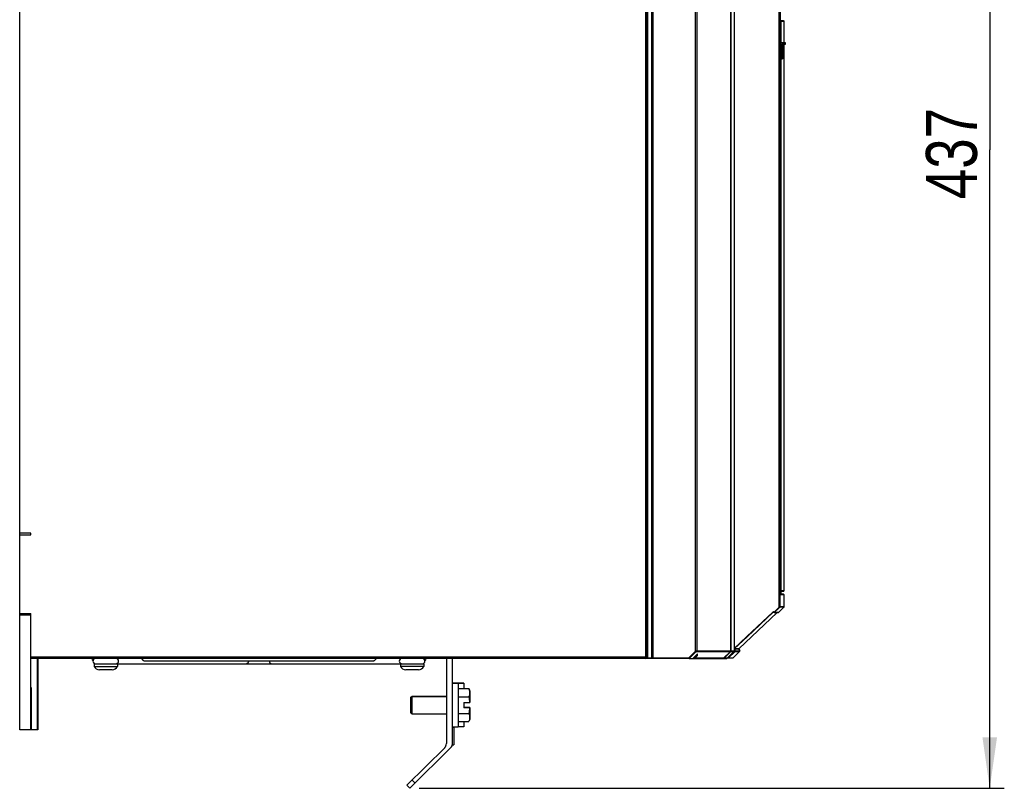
# Model space of a CAD drawing. Extents: x 0 to 420, y 0 to 297.
# Tile 27 of 45: x 140 to 208, y 119 to 172. Entities that reach past the tile are written whole.
import ezdxf

# ---------------------------------------------------------------- set-up
doc = ezdxf.new("R2010")
doc.units = 0
doc.header["$LTSCALE"] = 23.1
doc.layers.get('0').update_dxf_attribs({"linetype": 'CONTINUOUS'})
doc.styles.get("Standard").update_dxf_attribs({"font": 'txt', "width": 0.8})
doc.dimstyles.get("Standard").update_dxf_attribs({"dimtxt": 2.5, "dimasz": 2.5, "dimexe": 1.25, "dimexo": 0.625, "dimtad": 1, "dimcen": 2.5, "dimazin": 3, "dimtfac": 1, "dimtmove": 0, "dimatfit": 3})

# ---------------------------------------------------------------- blocks, each defined once
blk = doc.blocks.new('_FILLED')
at = {"color": 0, "linetype": 'BYBLOCK'}
blk.add_solid([(0, 0), (-1, 0.143), (-1, -0.143)], dxfattribs=at)
blk = doc.blocks.new('*D14')
at = {"color": 2, "linetype": 'CONTINUOUS'}
for p, q in [((180.818, 206.449), (190.975, 206.449)), ((193.882, 206.449), (207.934, 206.449)), ((206.934, 206.449), (206.934, 162.7)), ((206.934, 118.952), (206.934, 162.7)), ((167.831, 118.952), (207.934, 118.952))]:
    blk.add_line(p, q, dxfattribs=at)
at = {"color": 2, "linetype": 'CONTINUOUS', "xscale": 3.5, "yscale": 3.5, "zscale": 3.5}
for p, rotation in [((206.934, 206.449), 90), ((206.934, 118.952), 270)]:
    blk.add_blockref('_FILLED', p, dxfattribs=dict(at, rotation=rotation))
at = {"color": 5, "linetype": 'CONTINUOUS', "width": 0.8}
blk.add_text('437', height=3.5, rotation=90, dxfattribs=at).set_placement((206.059, 159.331))

msp = doc.modelspace()

# ---------------------------------------------------------------- linework, layer by layer
at = {"color": 9, "linetype": 'CONTINUOUS'}
for p, q in [((183.369, 127.852), (183.369, 197.852)), ((183.469, 197.802), (183.469, 127.902)), ((183.769, 127.902), (183.769, 197.802)), ((183.869, 127.852), (183.869, 197.852)), ((186.751, 197.8), (186.751, 128.333)), ((192.511, 131.359), (192.511, 197.812)), ((192.559, 131.38), (192.559, 197.812)), ((186.848, 197.752), (186.848, 128.372)), ((189.201, 128.372), (189.201, 197.752)), ((192.838, 171.502), (192.612, 171.502)), ((192.612, 171.502), (192.612, 132.502)), ((192.731, 169.752), (192.629, 169.752)), ((192.711, 169.752), (192.711, 168.967)), ((192.731, 169.752), (192.731, 168.976)), ((192.736, 169.652), (192.736, 169.659)), ((192.736, 169.652), (192.736, 169.652)), ((192.739, 169.961), (192.737, 169.937)), ((192.737, 169.723), (192.737, 169.728)), ((192.738, 169.762), (192.738, 169.765)), ((192.739, 169.798), (192.739, 169.8)), ((192.752, 169.943), (192.753, 169.951)), ((192.939, 170.032), (192.755, 170.032)), ((192.763, 169.972), (192.939, 169.972)), ((192.731, 168.976), (192.629, 168.976)), ((192.711, 168.967), (192.711, 168.959)), ((192.717, 168.952), (192.712, 168.952)), ((192.721, 168.952), (192.716, 168.952)), ((192.726, 168.954), (192.721, 168.952)), ((192.731, 168.972), (192.736, 168.972)), ((192.736, 168.972), (192.735, 168.966)), ((192.736, 168.976), (192.736, 168.976)), ((192.612, 132.502), (192.839, 132.502)), ((192.584, 132.202), (192.584, 132.206)), ((192.839, 132.202), (192.584, 132.202)), ((192.089, 131.012), (192.088, 131.013)), ((192.091, 131.013), (192.089, 131.012)), ((192.089, 131.012), (192.1, 131.012)), ((192.092, 131.014), (192.091, 131.013)), ((192.112, 131.037), (192.149, 131.02)), ((192.15, 130.992), (192.147, 130.993)), ((192.147, 130.993), (192.147, 130.993)), ((192.511, 131.359), (192.149, 131.02)), ((192.149, 131.02), (192.152, 131.014)), ((192.149, 131.013), (192.149, 131.02)), ((192.149, 131.008), (192.149, 131.013)), ((192.152, 131.014), (192.154, 131.009)), ((192.153, 130.992), (192.152, 130.992)), ((192.154, 131.009), (192.155, 131.005)), ((192.527, 131.341), (192.158, 130.995)), ((192.443, 130.995), (192.158, 130.995)), ((192.158, 130.995), (192.158, 130.995)), ((192.158, 130.995), (192.158, 130.995)), ((192.831, 131.362), (192.551, 131.362)), ((192.839, 131.38), (192.559, 131.38)), ((186.308, 127.902), (186.751, 128.333)), ((186.328, 127.852), (186.785, 128.298)), ((186.751, 128.333), (186.785, 128.298)), ((186.834, 128.337), (189.174, 128.337)), ((186.848, 128.372), (189.417, 128.372)), ((188.722, 127.866), (189.164, 128.327)), ((188.735, 127.866), (189.186, 128.337)), ((189.463, 128.352), (189.007, 127.917)), ((189.479, 128.334), (189.023, 127.899)), ((189.174, 128.337), (189.173, 128.336)), ((189.173, 128.336), (189.174, 128.337)), ((189.186, 128.337), (189.402, 128.337)), ((189.408, 128.345), (189.402, 128.337)), ((189.413, 128.353), (189.408, 128.345)), ((189.416, 128.363), (189.413, 128.353)), ((189.416, 128.477), (189.483, 128.364)), ((189.417, 128.372), (189.416, 128.363)), ((189.727, 128.477), (189.417, 128.477)), ((189.417, 128.429), (189.463, 128.352)), ((189.731, 128.508), (189.421, 128.508)), ((189.479, 128.334), (189.789, 128.334)), ((189.483, 128.364), (189.793, 128.364)), ((141.192, 127.952), (183.419, 127.952)), ((183.419, 127.902), (186.308, 127.902)), ((188.722, 127.866), (186.708, 127.866)), ((188.652, 127.852), (188.661, 127.853)), ((188.664, 127.853), (188.671, 127.855)), ((188.687, 127.866), (188.687, 127.866)), ((188.93, 127.866), (188.735, 127.866)), ((188.905, 127.853), (188.895, 127.852)), ((188.914, 127.855), (188.905, 127.853)), ((188.923, 127.86), (188.914, 127.855)), ((188.93, 127.866), (188.923, 127.86)), ((188.981, 127.917), (189.007, 127.917)), ((189.022, 127.9), (189.023, 127.899)), ((189.023, 127.899), (189.337, 127.899)), ((170.488, 126.152), (170.088, 126.152)), ((170.31, 126.164), (170.31, 126.16)), ((141.248, 125.152), (141.224, 125.152)), ((167.331, 119.516), (167.541, 119.305))]:
    msp.add_line(p, q, dxfattribs=at)
at = {"color": 7, "linetype": 'CONTINUOUS'}
for p, q in [((183.419, 127.902), (183.419, 197.802)), ((183.819, 197.802), (183.819, 127.902)), ((189.189, 128.372), (189.189, 197.752)), ((189.417, 197.752), (189.417, 128.372)), ((140.437, 136.434), (140.437, 184.952)), ((192.584, 132.206), (192.584, 175.169)), ((192.789, 171.552), (192.584, 171.552)), ((192.839, 170.052), (192.838, 171.502)), ((192.629, 168.976), (192.629, 169.752)), ((192.919, 170.052), (192.654, 170.052)), ((192.737, 169.743), (192.738, 169.762)), ((192.754, 169.952), (192.919, 169.952)), ((192.839, 132.502), (192.839, 169.952)), ((192.939, 169.972), (192.939, 170.032)), ((192.631, 168.952), (192.716, 168.952)), ((192.716, 168.952), (192.718, 168.952)), ((192.832, 164.452), (192.835, 165.452)), ((192.839, 165.452), (192.835, 165.452)), ((192.839, 164.452), (192.832, 164.452)), ((141.192, 136.434), (140.437, 136.434)), ((140.439, 122.952), (140.439, 136.434)), ((141.192, 136.334), (141.192, 136.434)), ((140.439, 136.334), (141.192, 136.334)), ((192.584, 132.452), (192.789, 132.452)), ((192.639, 132.252), (192.639, 132.452)), ((192.789, 132.252), (192.584, 132.252)), ((192.584, 132.206), (192.584, 132.202)), ((192.839, 131.38), (192.839, 132.202)), ((189.731, 128.508), (192.353, 130.992)), ((192.096, 131.015), (192.098, 131.015)), ((192.098, 131.015), (192.1, 131.014)), ((192.1, 131.014), (192.147, 130.993)), ((192.151, 130.992), (192.153, 130.992)), ((192.152, 130.992), (192.436, 130.992)), ((192.443, 130.995), (192.831, 131.362)), ((140.439, 130.942), (141.192, 130.942)), ((140.439, 130.842), (141.192, 130.842)), ((141.192, 127.952), (141.192, 130.942)), ((188.687, 127.866), (189.173, 128.336)), ((188.93, 127.866), (189.402, 128.337)), ((189.789, 128.334), (189.337, 127.899)), ((189.727, 128.477), (189.793, 128.364)), ((141.192, 127.917), (141.192, 127.952)), ((141.193, 127.887), (141.192, 127.917)), ((186.328, 127.852), (141.194, 127.852)), ((141.197, 122.952), (141.197, 127.852)), ((141.629, 127.852), (141.629, 122.952)), ((141.677, 127.852), (141.677, 122.952)), ((164.686, 127.672), (148.991, 127.672)), ((169.688, 127.852), (169.688, 122.018)), ((170.088, 127.852), (170.088, 121.934)), ((186.308, 127.902), (186.328, 127.852)), ((186.329, 127.852), (188.895, 127.852)), ((186.585, 127.852), (186.905, 128.164)), ((186.708, 127.866), (186.905, 128.059)), ((186.905, 128.059), (186.905, 128.164)), ((188.956, 127.892), (189.32, 127.892)), ((145.539, 127.492), (168.139, 127.492)), ((145.539, 127.492), (145.539, 127.292)), ((145.539, 127.292), (147.139, 127.292)), ((146.779, 127.072), (145.899, 127.072)), ((147.139, 127.492), (147.139, 127.292)), ((166.539, 127.492), (166.539, 127.292)), ((168.139, 127.292), (166.539, 127.292)), ((167.779, 127.072), (166.899, 127.072)), ((168.139, 127.492), (168.139, 127.292)), ((141.227, 125.595), (141.225, 125.482)), ((141.245, 125.595), (141.243, 125.689)), ((141.246, 125.482), (141.245, 125.595)), ((170.088, 126.172), (170.488, 126.172)), ((170.115, 126.159), (170.162, 126.159)), ((170.488, 126.164), (170.193, 126.165)), ((170.488, 126.172), (170.488, 126.166)), ((170.488, 126.166), (170.682, 126.165)), ((170.623, 126.159), (170.488, 126.158)), ((170.488, 126.158), (170.488, 123.152)), ((170.488, 125.781), (171.228, 125.781)), ((170.52, 126.161), (170.567, 126.161)), ((170.781, 126.16), (170.623, 126.159)), ((170.849, 126.161), (170.781, 126.16)), ((170.888, 126.162), (170.888, 125.781)), ((170.888, 125.802), (171.228, 125.802)), ((171.288, 125.616), (171.228, 125.781)), ((171.288, 125.637), (171.235, 125.783)), ((171.288, 125.637), (171.288, 124.832)), ((141.225, 125.482), (141.224, 125.288)), ((141.224, 125.288), (141.224, 122.952)), ((141.247, 125.288), (141.246, 125.482)), ((141.248, 122.952), (141.247, 125.288)), ((167.258, 125.192), (167.338, 125.272)), ((167.258, 125.172), (167.338, 125.252)), ((167.258, 124.132), (167.258, 125.192)), ((167.338, 125.272), (169.688, 125.272)), ((167.338, 124.052), (167.338, 125.272)), ((167.338, 125.252), (169.688, 125.252)), ((170.488, 125.216), (171.228, 125.216)), ((170.888, 124.832), (171.288, 124.832)), ((170.888, 124.832), (170.888, 124.472)), ((171.288, 124.492), (170.888, 124.492)), ((171.288, 124.472), (170.888, 124.472)), ((171.277, 124.492), (171.275, 124.472)), ((171.288, 124.492), (171.288, 123.687)), ((167.258, 124.132), (167.338, 124.052)), ((167.338, 124.052), (169.688, 124.052)), ((170.488, 124.087), (171.228, 124.087)), ((170.488, 123.522), (171.228, 123.522)), ((170.888, 123.522), (170.888, 123.162)), ((171.288, 123.687), (171.228, 123.522)), ((141.677, 122.952), (140.439, 122.952)), ((170.488, 123.152), (170.088, 123.152)), ((170.088, 123.142), (170.188, 123.142)), ((170.188, 123.142), (170.188, 121.942)), ((170.623, 123.159), (170.488, 123.158)), ((170.781, 123.16), (170.623, 123.159)), ((170.849, 123.161), (170.781, 123.16)), ((166.976, 119.164), (169.57, 121.734)), ((167.188, 118.952), (170.029, 121.793)), ((170.088, 121.942), (170.188, 121.942)), ((166.976, 119.164), (167.188, 118.952))]:
    msp.add_line(p, q, dxfattribs=at)
for points in [[(192.584, 171.544), (192.587, 171.543), (192.593, 171.538), (192.598, 171.532), (192.603, 171.526), (192.606, 171.52), (192.609, 171.514), (192.611, 171.508), (192.612, 171.502)], [(192.789, 171.552), (192.797, 171.551), (192.806, 171.549), (192.813, 171.545), (192.82, 171.54), (192.826, 171.535)], [(192.838, 171.502), (192.838, 171.511), (192.835, 171.519), (192.831, 171.528), (192.826, 171.535)], [(192.629, 169.752), (192.629, 169.788), (192.63, 169.823), (192.631, 169.858), (192.632, 169.891), (192.634, 169.922), (192.636, 169.95), (192.638, 169.976), (192.64, 169.998), (192.643, 170.017), (192.646, 170.032), (192.648, 170.043), (192.651, 170.049), (192.654, 170.052)], [(192.736, 168.976), (192.736, 169.659), (192.736, 169.681), (192.737, 169.702), (192.737, 169.723), (192.737, 169.743)], [(192.738, 169.762), (192.739, 169.781), (192.739, 169.798), (192.74, 169.815), (192.741, 169.83), (192.742, 169.845), (192.743, 169.859), (192.744, 169.872), (192.745, 169.884), (192.746, 169.895), (192.747, 169.905), (192.748, 169.915), (192.749, 169.923), (192.75, 169.931), (192.751, 169.937), (192.752, 169.943), (192.753, 169.948), (192.754, 169.952), (192.755, 169.955), (192.756, 169.957), (192.756, 169.958), (192.756, 169.959)], [(192.631, 168.952), (192.631, 168.952), (192.63, 168.954), (192.63, 168.957), (192.63, 168.961), (192.629, 168.965), (192.629, 168.97), (192.629, 168.976)], [(192.718, 168.952), (192.721, 168.952), (192.724, 168.953)], [(192.724, 168.953), (192.726, 168.954), (192.728, 168.956), (192.73, 168.957), (192.732, 168.959), (192.733, 168.961), (192.734, 168.963), (192.735, 168.965), (192.736, 168.967), (192.736, 168.969), (192.736, 168.971), (192.736, 168.973), (192.736, 168.975), (192.736, 168.976)], [(192.584, 132.459), (192.587, 132.461), (192.593, 132.466), (192.598, 132.471), (192.603, 132.477), (192.606, 132.483), (192.609, 132.489), (192.611, 132.495), (192.612, 132.502)], [(192.147, 130.993), (192.15, 130.992), (192.151, 130.992)], [(189.173, 128.336), (189.18, 128.344), (189.185, 128.353), (189.188, 128.362), (189.189, 128.372)], [(189.402, 128.337), (189.405, 128.341), (189.411, 128.349), (189.415, 128.359), (189.417, 128.369), (189.417, 128.372)], [(141.194, 127.852), (141.194, 127.853), (141.193, 127.858), (141.193, 127.865), (141.193, 127.875), (141.193, 127.887)], [(148.848, 127.78), (148.833, 127.797), (148.818, 127.812), (148.803, 127.826), (148.786, 127.837), (148.77, 127.845), (148.753, 127.85), (148.735, 127.852)], [(148.991, 127.672), (148.972, 127.673), (148.954, 127.679), (148.937, 127.688), (148.92, 127.7), (148.905, 127.714), (148.89, 127.73), (148.876, 127.747), (148.848, 127.78)], [(164.8, 127.745), (164.786, 127.729), (164.771, 127.713), (164.756, 127.699), (164.74, 127.688), (164.722, 127.679), (164.705, 127.673), (164.686, 127.672)], [(164.942, 127.852), (164.924, 127.85), (164.906, 127.844), (164.889, 127.836), (164.873, 127.824), (164.857, 127.81), (164.842, 127.795), (164.828, 127.778), (164.8, 127.745)], [(186.328, 127.852), (186.328, 127.852), (186.329, 127.852), (186.329, 127.852)], [(186.672, 127.852), (186.68, 127.852), (186.688, 127.854), (186.695, 127.857), (186.702, 127.861), (186.708, 127.866)], [(188.687, 127.866), (188.679, 127.86), (188.67, 127.855), (188.661, 127.852), (188.652, 127.852)], [(188.895, 127.852), (188.9, 127.852), (188.91, 127.854), (188.919, 127.858), (188.928, 127.864), (188.93, 127.866)], [(141.236, 125.832), (141.235, 125.831), (141.234, 125.824), (141.233, 125.81), (141.232, 125.789), (141.231, 125.762), (141.23, 125.729), (141.229, 125.689), (141.227, 125.595)], [(141.243, 125.689), (141.242, 125.729), (141.241, 125.762), (141.24, 125.789), (141.239, 125.81), (141.238, 125.824), (141.236, 125.831), (141.236, 125.832)], [(170.088, 126.158), (170.091, 126.158), (170.1, 126.158), (170.115, 126.159)], [(170.193, 126.165), (170.136, 126.165), (170.115, 126.165), (170.1, 126.166), (170.091, 126.166), (170.089, 126.166)], [(170.162, 126.159), (170.361, 126.16), (170.52, 126.161)], [(170.588, 126.162), (170.587, 126.162), (170.58, 126.162), (170.567, 126.163), (170.547, 126.163), (170.488, 126.164)], [(170.567, 126.161), (170.58, 126.161), (170.587, 126.162), (170.588, 126.162)], [(170.682, 126.165), (170.819, 126.164), (170.849, 126.163), (170.87, 126.163), (170.884, 126.162), (170.888, 126.162)], [(170.888, 126.162), (170.884, 126.162), (170.87, 126.161), (170.849, 126.161)], [(171.228, 125.802), (171.249, 125.737), (171.263, 125.686)], [(171.228, 125.781), (171.249, 125.717), (171.265, 125.654)], [(171.265, 125.654), (171.277, 125.592), (171.282, 125.53), (171.282, 125.467), (171.277, 125.405), (171.265, 125.343), (171.249, 125.281), (171.228, 125.216)], [(171.228, 125.216), (171.245, 125.118), (171.258, 125.021), (171.269, 124.926), (171.277, 124.832)], [(171.277, 124.472), (171.269, 124.377), (171.258, 124.282), (171.245, 124.185), (171.228, 124.087)], [(171.228, 124.087), (171.249, 124.023), (171.265, 123.96), (171.277, 123.898), (171.282, 123.836), (171.282, 123.773), (171.277, 123.711), (171.265, 123.649), (171.249, 123.587), (171.228, 123.522)], [(170.888, 123.162), (170.884, 123.162), (170.87, 123.161), (170.849, 123.161)]]:
    msp.add_lwpolyline(points, dxfattribs=at)
at = {"color": 9, "linetype": 'CONTINUOUS'}
for points in [[(192.735, 170.052), (192.732, 170.049), (192.729, 170.043), (192.726, 170.032), (192.724, 170.017), (192.721, 169.998), (192.719, 169.976), (192.717, 169.95), (192.715, 169.922), (192.714, 169.891), (192.713, 169.858), (192.712, 169.823), (192.711, 169.787), (192.711, 169.752)], [(192.737, 169.937), (192.735, 169.91), (192.734, 169.881), (192.733, 169.851), (192.732, 169.818), (192.731, 169.785), (192.731, 169.752)], [(192.755, 170.032), (192.754, 170.037), (192.752, 170.042), (192.749, 170.046), (192.745, 170.049), (192.74, 170.051), (192.735, 170.052)], [(192.736, 169.681), (192.736, 169.69), (192.737, 169.702)], [(192.755, 170.032), (192.752, 170.03), (192.749, 170.023), (192.746, 170.013), (192.744, 169.999), (192.741, 169.982), (192.739, 169.961)], [(192.741, 169.83), (192.741, 169.833), (192.742, 169.845)], [(192.743, 169.859), (192.743, 169.863), (192.744, 169.872)], [(192.745, 169.884), (192.745, 169.891), (192.746, 169.895)], [(192.747, 169.905), (192.748, 169.915), (192.751, 169.935), (192.751, 169.937)], [(192.753, 169.951), (192.756, 169.962), (192.76, 169.969), (192.763, 169.972)], [(192.763, 169.972), (192.762, 169.966), (192.76, 169.962), (192.757, 169.957), (192.756, 169.957)], [(192.711, 168.959), (192.711, 168.955), (192.711, 168.953), (192.712, 168.952)], [(192.731, 168.972), (192.731, 168.966), (192.729, 168.962), (192.726, 168.957), (192.722, 168.954), (192.717, 168.952)], [(192.735, 168.966), (192.733, 168.962), (192.73, 168.957), (192.726, 168.954)], [(192.731, 168.976), (192.731, 168.975), (192.731, 168.974), (192.731, 168.974), (192.731, 168.973), (192.731, 168.972), (192.731, 168.972), (192.731, 168.972)], [(192.736, 168.972), (192.736, 168.972), (192.736, 168.972), (192.736, 168.972), (192.736, 168.973), (192.736, 168.973), (192.736, 168.974), (192.736, 168.976)], [(189.417, 128.537), (190.28, 129.347), (192.073, 131.03)], [(189.421, 128.508), (190.296, 129.329), (192.089, 131.012)], [(192.112, 131.037), (192.105, 131.039), (192.098, 131.04), (192.091, 131.039), (192.084, 131.038), (192.078, 131.035), (192.073, 131.03)], [(192.088, 131.013), (192.087, 131.015), (192.084, 131.018), (192.081, 131.022), (192.077, 131.026), (192.073, 131.03)], [(192.096, 131.015), (192.094, 131.015), (192.092, 131.014)], [(192.112, 131.037), (192.109, 131.032), (192.107, 131.027), (192.105, 131.022), (192.103, 131.019), (192.102, 131.016), (192.101, 131.014), (192.1, 131.014)], [(192.147, 130.993), (192.147, 130.993), (192.148, 130.994), (192.148, 130.994), (192.148, 130.995), (192.148, 130.995), (192.148, 130.996), (192.148, 130.997), (192.148, 130.998), (192.148, 131), (192.148, 131.001)], [(192.148, 131.001), (192.148, 131.002), (192.149, 131.004), (192.149, 131.008)], [(192.158, 130.995), (192.156, 130.993), (192.153, 130.992), (192.15, 130.992)], [(192.158, 130.995), (192.156, 130.993), (192.153, 130.992)], [(192.155, 131.005), (192.156, 131.002), (192.156, 131.001), (192.157, 131)], [(192.157, 131), (192.157, 130.999), (192.157, 130.998), (192.158, 130.997), (192.158, 130.996), (192.158, 130.996), (192.158, 130.995), (192.158, 130.995), (192.158, 130.995)], [(192.559, 131.38), (192.558, 131.38), (192.558, 131.38), (192.557, 131.379), (192.556, 131.379), (192.554, 131.378), (192.552, 131.377), (192.549, 131.376), (192.545, 131.375), (192.54, 131.373), (192.534, 131.37), (192.528, 131.367), (192.52, 131.363), (192.511, 131.359)], [(192.527, 131.341), (192.526, 131.342), (192.525, 131.344), (192.522, 131.347), (192.519, 131.351), (192.515, 131.355), (192.511, 131.359)], [(192.551, 131.362), (192.551, 131.362), (192.551, 131.361), (192.55, 131.361), (192.549, 131.361), (192.549, 131.36), (192.547, 131.359), (192.546, 131.358), (192.544, 131.356), (192.542, 131.354), (192.539, 131.352), (192.535, 131.349), (192.532, 131.345), (192.527, 131.341)], [(192.551, 131.362), (192.555, 131.367), (192.558, 131.373), (192.559, 131.38)], [(186.751, 128.333), (186.767, 128.341), (186.782, 128.348), (186.796, 128.354), (186.809, 128.36), (186.821, 128.364), (186.83, 128.368), (186.838, 128.37), (186.844, 128.372), (186.848, 128.372)], [(186.785, 128.298), (186.793, 128.306), (186.801, 128.313), (186.808, 128.319), (186.814, 128.324), (186.82, 128.329), (186.825, 128.332), (186.829, 128.335), (186.832, 128.336), (186.834, 128.337)], [(186.848, 128.372), (186.847, 128.363), (186.845, 128.353), (186.84, 128.345), (186.834, 128.337)], [(189.173, 128.337), (189.179, 128.336), (189.183, 128.336), (189.186, 128.337)], [(189.174, 128.337), (189.18, 128.345), (189.185, 128.353), (189.188, 128.363)], [(189.186, 128.337), (189.193, 128.345), (189.197, 128.353)], [(189.197, 128.353), (189.2, 128.363), (189.201, 128.372)], [(189.417, 128.513), (189.418, 128.511), (189.42, 128.509), (189.421, 128.508)], [(189.463, 128.352), (189.468, 128.355), (189.473, 128.358), (189.477, 128.36), (189.48, 128.362), (189.482, 128.364), (189.483, 128.364)], [(189.479, 128.334), (189.478, 128.335), (189.477, 128.337), (189.474, 128.339), (189.471, 128.343), (189.467, 128.347), (189.463, 128.352)], [(189.483, 128.364), (189.486, 128.359), (189.487, 128.354), (189.487, 128.348), (189.485, 128.343), (189.483, 128.338), (189.479, 128.334)], [(147.091, 127.847), (147.11, 127.839), (147.121, 127.831)], [(156.117, 127.672), (156.116, 127.645), (156.112, 127.619), (156.105, 127.594), (156.095, 127.57), (156.083, 127.549), (156.069, 127.531), (156.054, 127.516), (156.036, 127.504), (156.018, 127.496), (155.999, 127.492), (155.99, 127.492)], [(157.56, 127.672), (157.561, 127.645), (157.565, 127.619), (157.572, 127.594), (157.582, 127.57), (157.594, 127.549), (157.608, 127.531), (157.623, 127.516), (157.641, 127.504), (157.659, 127.496), (157.678, 127.492), (157.687, 127.492)], [(166.614, 127.852), (166.604, 127.851), (166.586, 127.847), (166.567, 127.839), (166.555, 127.83)], [(183.469, 127.902), (183.468, 127.896), (183.466, 127.89), (183.462, 127.884), (183.457, 127.878), (183.45, 127.872), (183.441, 127.867), (183.43, 127.862), (183.418, 127.858), (183.403, 127.855), (183.387, 127.852), (183.369, 127.852)], [(183.869, 127.852), (183.85, 127.852), (183.834, 127.855), (183.819, 127.858), (183.807, 127.862), (183.796, 127.867), (183.787, 127.872), (183.78, 127.878), (183.775, 127.884), (183.771, 127.89), (183.769, 127.896), (183.769, 127.902)], [(188.672, 127.856), (188.68, 127.86), (188.687, 127.866)], [(188.7, 127.852), (188.706, 127.853), (188.712, 127.855), (188.717, 127.86), (188.722, 127.866)], [(188.7, 127.852), (188.71, 127.853), (188.719, 127.855), (188.728, 127.86), (188.735, 127.866)], [(188.722, 127.866), (188.728, 127.865), (188.732, 127.865), (188.735, 127.866)], [(189.006, 127.892), (189.006, 127.892), (189.006, 127.894), (189.006, 127.897), (189.007, 127.901), (189.007, 127.906), (189.007, 127.911), (189.007, 127.917)], [(189.023, 127.899), (189.019, 127.896), (189.015, 127.893), (189.011, 127.892), (189.006, 127.892)], [(189.007, 127.917), (189.011, 127.912), (189.015, 127.908), (189.018, 127.904), (189.021, 127.902), (189.022, 127.9)], [(147.121, 127.512), (147.11, 127.504), (147.091, 127.496), (147.073, 127.492), (147.063, 127.492)], [(166.555, 127.513), (166.567, 127.504), (166.586, 127.496), (166.604, 127.492), (166.614, 127.492)]]:
    msp.add_lwpolyline(points, dxfattribs=at)
at = {"color": 7, "linetype": 'CONTINUOUS'}
for centre, radius, start, end in [((192.919, 170.032), 0.02, 0, 90), ((192.919, 169.972), 0.02, 270, 360), ((192.789, 132.502), 0.05, 270, 360), ((192.789, 132.202), 0.05, 0, 90), ((192.437, 131.002), 0.01, 270, 313.44763), ((192.814, 131.38), 0.025, 313.45137, 360), ((189.748, 128.49), 0.025, 133.45184, 210.46554), ((189.772, 128.352), 0.025, 313.9295, 30.46554), ((145.559, 127.852), 0.18, 180, 236.94118), ((145.638, 127.672), 0.18, 102.85714, 270), ((147.039, 127.672), 0.18, 270, 90), ((166.639, 127.672), 0.18, 90, 270), ((168.039, 127.672), 0.18, 270, 85.71429), ((168.119, 127.852), 0.18, 302.87256, 360), ((183.369, 127.902), 0.05, 270, 360), ((183.869, 127.902), 0.05, 180, 270), ((189.32, 127.917), 0.025, 270, 313.9295), ((145.899, 127.476), 0.405, 207.14087, 270), ((146.779, 127.476), 0.405, 270, 332.85913), ((166.899, 127.476), 0.405, 207.14087, 270), ((167.779, 127.476), 0.405, 270, 332.85913), ((169.288, 122.018), 0.4, 314.74255, 360), ((169.888, 121.934), 0.2, 315, 360)]:
    msp.add_arc(centre, radius, start, end, dxfattribs=at)

# ---------------------------------------------------------------- dimensions: what is measured, and where the dimension line sits
at = {"color": 2, "linetype": 'CONTINUOUS'}
dim = msp.add_linear_dim(base=(206.934, 206.449), p1=(167.831, 118.952), p2=(180.818, 206.449), angle=90, dimstyle='Standard', dxfattribs=at)
dim.commit()
dim.dimension.update_dxf_attribs({"geometry": '*D14', "text_midpoint": (204.309, 163.531), "dimtype": 128})

doc.saveas('drawing.dxf')
